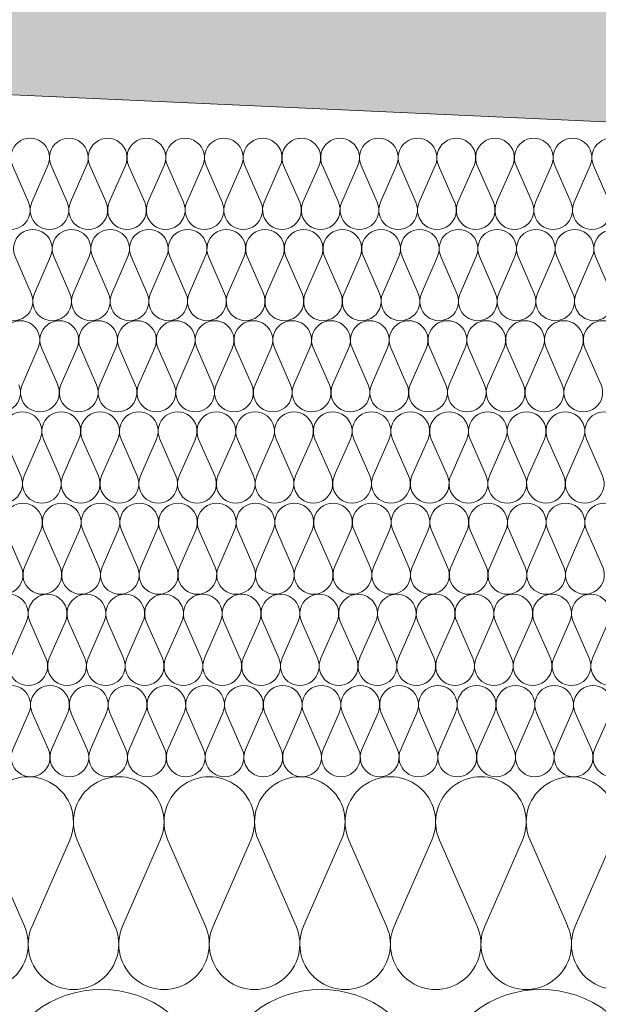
# Model space of a CAD drawing. Extents: x -547885 to -186295, y -25370 to 156194.
# Tile 48 of 256: x -513662 to -513472, y -7804 to -7481. Entities that reach past the tile are written whole.
import ezdxf

# ---------------------------------------------------------------- set-up
doc = ezdxf.new("R2010")
doc.units = 0
doc.header["$MEASUREMENT"] = 0
doc.layers.add('arch wypelnienia_Nr_Pióra__2', color=7, linetype='Continuous', lineweight=13, true_color=0x7f7f7f)
doc.layers.add('Inwent Izolacje_Nr_Pióra__2', color=7, linetype='Continuous', lineweight=13, true_color=0x7f7f7f)
doc.layers.add('Inwent Izolacje', color=7, linetype='Continuous')
doc.layers.add('INWENT WYMIARY', color=7, linetype='Continuous')
for name, color, linetype, lineweight in [('INWENT KONST. DREWNIANA_Nr_Pióra__21', 7, 'Continuous', 9), ('INWENT WYMIARY_Nr_Pióra__21', 7, 'Continuous', 9), ('INWENT WYMIARY_Nr_Pióra__5', 7, 'Continuous', 13)]:
    doc.layers.add(name, color=color, linetype=linetype, lineweight=lineweight)
doc.styles.add('GENERATED_STYLE_2', font='txt')
doc.dimstyles.new('GENERATED_STYLE__11', dxfattribs={"dimtxt": 160.000002, "dimasz": 110.144928, "dimexe": 0.18, "dimexo": 40, "dimgap": 0.09, "dimtad": 1, "dimtih": 1, "dimtoh": 1, "dimdec": 0, "dimzin": 0, "dimdsep": 46, "dimtxsty": 'GENERATED_STYLE_2', "dimblk": 'ARROWHEAD_5', "dimblk1": 'ARROWHEAD_5', "dimblk2": 'ARROWHEAD_5', "dimcen": 0.09, "dimclrd": 7, "dimclre": 7, "dimclrt": 7, "dimazin": 0, "dimtfac": 1, "dimtdec": 4, "dimtmove": 0, "dimatfit": 3, "dimfxl": 0, "dimtolj": 1, "dimtzin": 0, "dimarcsym": 0})

# ---------------------------------------------------------------- blocks, each defined once
blk = doc.blocks.new('Izolacja cieplna 14_254', base_point=(-507889.55, -7969.58))
at = {"layer": 'Inwent Izolacje_Nr_Pióra__2', "linetype": 'Continuous'}
for centre in [(-513635.45, -7835.73), (-513563.18, -7835.73), (-513490.9, -7835.73)]:
    blk.add_ellipse(centre, major_axis=(0, -36.15), ratio=0.999515, start_param=1.158003, end_param=5.125183, dxfattribs=at)
blk = doc.blocks.new('Izolacja cieplna 14_255', base_point=(-508759.55, -7799.58))
at = {"layer": 'Inwent Izolacje_Nr_Pióra__2', "linetype": 'Continuous'}
for p, q in [((-513660.8, -7778.72), (-513673.2, -7750.44)), ((-513645.91, -7750.44), (-513658.3, -7778.72)), ((-513631.02, -7778.72), (-513643.41, -7750.44)), ((-513616.12, -7750.44), (-513628.52, -7778.72)), ((-513601.23, -7778.72), (-513613.62, -7750.44)), ((-513586.34, -7750.44), (-513598.73, -7778.72)), ((-513571.44, -7778.72), (-513583.83, -7750.44)), ((-513556.55, -7750.44), (-513568.94, -7778.72)), ((-513541.66, -7778.72), (-513554.05, -7750.44)), ((-513526.76, -7750.44), (-513539.15, -7778.72)), ((-513511.87, -7778.72), (-513524.26, -7750.44)), ((-513496.98, -7750.44), (-513509.37, -7778.72)), ((-513482.08, -7778.72), (-513494.47, -7750.44)), ((-513467.19, -7750.44), (-513479.58, -7778.72))]:
    blk.add_line(p, q, dxfattribs=at)
for centre, start_param, end_param in [((-513659.55, -7744.47), 2.728799, 6.695979), ((-513629.77, -7744.47), 2.728799, 6.695979), ((-513599.98, -7744.47), 2.728799, 6.695979), ((-513570.19, -7744.47), 2.728799, 6.695979), ((-513540.4, -7744.47), 2.728799, 6.695979), ((-513510.62, -7744.47), 2.728799, 6.695979), ((-513480.83, -7744.47), 2.728799, 6.695979), ((-513674.45, -7784.69), 5.870392, 9.837571), ((-513644.66, -7784.69), 5.870392, 9.837571), ((-513614.87, -7784.69), 5.870392, 9.837571), ((-513585.09, -7784.69), 5.870392, 9.837571), ((-513555.3, -7784.69), 5.870392, 9.837571), ((-513525.51, -7784.69), 5.870392, 9.837571), ((-513495.72, -7784.69), 5.870392, 9.837571), ((-513465.94, -7784.69), 5.870392, 9.837571)]:
    blk.add_ellipse(centre, major_axis=(-14.89, 0), ratio=0.999587, start_param=start_param, end_param=end_param, dxfattribs=at)
blk = doc.blocks.new('Izolacja cieplna 14_256', base_point=(-509409.55, -7729.58))
at = {"layer": 'Inwent Izolacje_Nr_Pióra__2', "linetype": 'Continuous'}
for p, q in [((-513659.31, -7708.52), (-513664.62, -7720.64)), ((-513652.93, -7720.64), (-513658.24, -7708.52)), ((-513646.55, -7708.52), (-513651.86, -7720.64)), ((-513640.17, -7720.64), (-513645.48, -7708.52)), ((-513633.79, -7708.52), (-513639.1, -7720.64)), ((-513627.41, -7720.64), (-513632.72, -7708.52)), ((-513621.03, -7708.52), (-513626.34, -7720.64)), ((-513614.65, -7720.64), (-513619.96, -7708.52)), ((-513608.27, -7708.52), (-513613.58, -7720.64)), ((-513601.89, -7720.64), (-513607.19, -7708.52)), ((-513595.51, -7708.52), (-513600.81, -7720.64)), ((-513589.13, -7720.64), (-513594.43, -7708.52)), ((-513582.75, -7708.52), (-513588.05, -7720.64)), ((-513576.37, -7720.64), (-513581.67, -7708.52)), ((-513569.99, -7708.52), (-513575.29, -7720.64)), ((-513563.61, -7720.64), (-513568.91, -7708.52)), ((-513557.23, -7708.52), (-513562.53, -7720.64)), ((-513550.84, -7720.64), (-513556.15, -7708.52)), ((-513544.46, -7708.52), (-513549.77, -7720.64)), ((-513538.08, -7720.64), (-513543.39, -7708.52)), ((-513531.7, -7708.52), (-513537.01, -7720.64)), ((-513525.32, -7720.64), (-513530.63, -7708.52)), ((-513518.94, -7708.52), (-513524.25, -7720.64)), ((-513512.56, -7720.64), (-513517.87, -7708.52)), ((-513506.18, -7708.52), (-513511.49, -7720.64)), ((-513499.8, -7720.64), (-513505.11, -7708.52)), ((-513493.42, -7708.52), (-513498.73, -7720.64)), ((-513487.04, -7720.64), (-513492.35, -7708.52)), ((-513480.66, -7708.52), (-513485.97, -7720.64)), ((-513474.28, -7720.64), (-513479.59, -7708.52)), ((-513467.9, -7708.52), (-513473.21, -7720.64))]:
    blk.add_line(p, q, dxfattribs=at)
for centre, start_param, end_param in [((-513665.15, -7705.96), 1.158003, 5.125183), ((-513652.39, -7705.96), 1.158003, 5.125183), ((-513639.63, -7705.96), 1.158003, 5.125183), ((-513626.87, -7705.96), 1.158003, 5.125183), ((-513614.11, -7705.96), 1.158003, 5.125183), ((-513601.35, -7705.96), 1.158003, 5.125183), ((-513588.59, -7705.96), 1.158003, 5.125183), ((-513575.83, -7705.96), 1.158003, 5.125183), ((-513563.07, -7705.96), 1.158003, 5.125183), ((-513550.31, -7705.96), 1.158003, 5.125183), ((-513537.55, -7705.96), 1.158003, 5.125183), ((-513524.79, -7705.96), 1.158003, 5.125183), ((-513512.03, -7705.96), 1.158003, 5.125183), ((-513499.27, -7705.96), 1.158003, 5.125183), ((-513486.51, -7705.96), 1.158003, 5.125183), ((-513473.75, -7705.96), 1.158003, 5.125183), ((-513658.77, -7723.2), 4.299595, 8.266774), ((-513646.01, -7723.2), 4.299595, 8.266774), ((-513633.25, -7723.2), 4.299595, 8.266774), ((-513620.49, -7723.2), 4.299595, 8.266774), ((-513607.73, -7723.2), 4.299595, 8.266774), ((-513594.97, -7723.2), 4.299595, 8.266774), ((-513582.21, -7723.2), 4.299595, 8.266774), ((-513569.45, -7723.2), 4.299595, 8.266774), ((-513556.69, -7723.2), 4.299595, 8.266774), ((-513543.93, -7723.2), 4.299595, 8.266774), ((-513531.17, -7723.2), 4.299595, 8.266774), ((-513518.41, -7723.2), 4.299595, 8.266774), ((-513505.65, -7723.2), 4.299595, 8.266774), ((-513492.89, -7723.2), 4.299595, 8.266774), ((-513480.13, -7723.2), 4.299595, 8.266774), ((-513467.37, -7723.2), 4.299595, 8.266774)]:
    blk.add_ellipse(centre, major_axis=(0, -6.38), ratio=0.999979, start_param=start_param, end_param=end_param, dxfattribs=at)
blk = doc.blocks.new('Izolacja cieplna 14_257', base_point=(-510059.55, -7699.58))
at = {"layer": 'Inwent Izolacje_Nr_Pióra__2', "linetype": 'Continuous'}
for p, q in [((-513660.09, -7678.52), (-513665.4, -7690.64)), ((-513653.71, -7690.64), (-513659.02, -7678.52)), ((-513647.32, -7678.52), (-513652.63, -7690.64)), ((-513640.94, -7690.64), (-513646.25, -7678.52)), ((-513634.56, -7678.52), (-513639.87, -7690.64)), ((-513628.17, -7690.64), (-513633.49, -7678.52)), ((-513621.79, -7678.52), (-513627.1, -7690.64)), ((-513615.41, -7690.64), (-513620.72, -7678.52)), ((-513609.03, -7678.52), (-513614.34, -7690.64)), ((-513602.64, -7690.64), (-513607.95, -7678.52)), ((-513596.26, -7678.52), (-513601.57, -7690.64)), ((-513589.88, -7690.64), (-513595.19, -7678.52)), ((-513583.49, -7678.52), (-513588.8, -7690.64)), ((-513577.11, -7690.64), (-513582.42, -7678.52)), ((-513570.73, -7678.52), (-513576.04, -7690.64)), ((-513564.35, -7690.64), (-513569.66, -7678.52)), ((-513557.96, -7678.52), (-513563.27, -7690.64)), ((-513551.58, -7690.64), (-513556.89, -7678.52)), ((-513545.2, -7678.52), (-513550.51, -7690.64)), ((-513538.81, -7690.64), (-513544.12, -7678.52)), ((-513532.43, -7678.52), (-513537.74, -7690.64)), ((-513526.05, -7690.64), (-513531.36, -7678.52)), ((-513519.66, -7678.52), (-513524.97, -7690.64)), ((-513513.28, -7690.64), (-513518.59, -7678.52)), ((-513506.9, -7678.52), (-513512.21, -7690.64)), ((-513500.52, -7690.64), (-513505.83, -7678.52)), ((-513494.13, -7678.52), (-513499.44, -7690.64)), ((-513487.75, -7690.64), (-513493.06, -7678.52)), ((-513481.37, -7678.52), (-513486.68, -7690.64)), ((-513474.98, -7690.64), (-513480.29, -7678.52)), ((-513468.6, -7678.52), (-513473.91, -7690.64))]:
    blk.add_line(p, q, dxfattribs=at)
for centre, start_param, end_param in [((-513665.94, -7675.96), 2.728799, 6.695979), ((-513653.17, -7675.96), 2.728799, 6.695979), ((-513640.4, -7675.96), 2.728799, 6.695979), ((-513627.64, -7675.96), 2.728799, 6.695979), ((-513614.87, -7675.96), 2.728799, 6.695979), ((-513602.11, -7675.96), 2.728799, 6.695979), ((-513589.34, -7675.96), 2.728799, 6.695979), ((-513576.57, -7675.96), 2.728799, 6.695979), ((-513563.81, -7675.96), 2.728799, 6.695979), ((-513551.04, -7675.96), 2.728799, 6.695979), ((-513538.28, -7675.96), 2.728799, 6.695979), ((-513525.51, -7675.96), 2.728799, 6.695979), ((-513512.75, -7675.96), 2.728799, 6.695979), ((-513499.98, -7675.96), 2.728799, 6.695979), ((-513487.21, -7675.96), 2.728799, 6.695979), ((-513474.45, -7675.96), 2.728799, 6.695979), ((-513659.55, -7693.2), 5.870392, 9.837571), ((-513646.79, -7693.2), 5.870392, 9.837571), ((-513634.02, -7693.2), 5.870392, 9.837571), ((-513621.26, -7693.2), 5.870392, 9.837571), ((-513608.49, -7693.2), 5.870392, 9.837571), ((-513595.72, -7693.2), 5.870392, 9.837571), ((-513582.96, -7693.2), 5.870392, 9.837571), ((-513570.19, -7693.2), 5.870392, 9.837571), ((-513557.43, -7693.2), 5.870392, 9.837571), ((-513544.66, -7693.2), 5.870392, 9.837571), ((-513531.89, -7693.2), 5.870392, 9.837571), ((-513519.13, -7693.2), 5.870392, 9.837571), ((-513506.36, -7693.2), 5.870392, 9.837571), ((-513493.6, -7693.2), 5.870392, 9.837571), ((-513480.83, -7693.2), 5.870392, 9.837571), ((-513468.06, -7693.2), 5.870392, 9.837571)]:
    blk.add_ellipse(centre, major_axis=(-6.38, 0), ratio=0.999587, start_param=start_param, end_param=end_param, dxfattribs=at)
blk = doc.blocks.new('Izolacja cieplna 14_258', base_point=(-510709.55, -7669.58))
at = {"layer": 'Inwent Izolacje_Nr_Pióra__2', "linetype": 'Continuous'}
for p, q in [((-513661.82, -7660.64), (-513667.12, -7648.52)), ((-513655.44, -7648.52), (-513660.75, -7660.64)), ((-513649.07, -7660.64), (-513654.37, -7648.52)), ((-513642.69, -7648.52), (-513648, -7660.64)), ((-513636.32, -7660.64), (-513641.62, -7648.52)), ((-513629.94, -7648.52), (-513635.25, -7660.64)), ((-513623.57, -7660.64), (-513628.87, -7648.52)), ((-513617.19, -7648.52), (-513622.5, -7660.64)), ((-513610.82, -7660.64), (-513616.12, -7648.52)), ((-513604.44, -7648.52), (-513609.75, -7660.64)), ((-513598.07, -7660.64), (-513603.37, -7648.52)), ((-513591.69, -7648.52), (-513597, -7660.64)), ((-513585.32, -7660.64), (-513590.62, -7648.52)), ((-513578.94, -7648.52), (-513584.25, -7660.64)), ((-513572.57, -7660.64), (-513577.87, -7648.52)), ((-513566.19, -7648.52), (-513571.5, -7660.64)), ((-513559.82, -7660.64), (-513565.12, -7648.52)), ((-513553.44, -7648.52), (-513558.74, -7660.64)), ((-513547.07, -7660.64), (-513552.37, -7648.52)), ((-513540.69, -7648.52), (-513545.99, -7660.64)), ((-513534.32, -7660.64), (-513539.62, -7648.52)), ((-513527.94, -7648.52), (-513533.24, -7660.64)), ((-513521.56, -7660.64), (-513526.87, -7648.52)), ((-513515.19, -7648.52), (-513520.49, -7660.64)), ((-513508.81, -7660.64), (-513514.12, -7648.52)), ((-513502.44, -7648.52), (-513507.74, -7660.64)), ((-513496.06, -7660.64), (-513501.37, -7648.52)), ((-513489.69, -7648.52), (-513494.99, -7660.64)), ((-513483.31, -7660.64), (-513488.62, -7648.52)), ((-513476.94, -7648.52), (-513482.24, -7660.64)), ((-513470.56, -7660.64), (-513475.87, -7648.52))]:
    blk.add_line(p, q, dxfattribs=at)
for centre, start_param, end_param in [((-513661.28, -7645.96), 1.158003, 5.125183), ((-513648.53, -7645.96), 1.158003, 5.125183), ((-513635.78, -7645.96), 1.158003, 5.125183), ((-513623.03, -7645.96), 1.158003, 5.125183), ((-513610.28, -7645.96), 1.158003, 5.125183), ((-513597.53, -7645.96), 1.158003, 5.125183), ((-513584.78, -7645.96), 1.158003, 5.125183), ((-513572.03, -7645.96), 1.158003, 5.125183), ((-513559.28, -7645.96), 1.158003, 5.125183), ((-513546.53, -7645.96), 1.158003, 5.125183), ((-513533.78, -7645.96), 1.158003, 5.125183), ((-513521.03, -7645.96), 1.158003, 5.125183), ((-513508.28, -7645.96), 1.158003, 5.125183), ((-513495.53, -7645.96), 1.158003, 5.125183), ((-513482.78, -7645.96), 1.158003, 5.125183), ((-513470.03, -7645.96), 1.158003, 5.125183), ((-513667.66, -7663.2), 4.299595, 8.266774), ((-513654.91, -7663.2), 4.299595, 8.266774), ((-513642.16, -7663.2), 4.299595, 8.266774), ((-513629.41, -7663.2), 4.299595, 8.266774), ((-513616.66, -7663.2), 4.299595, 8.266774), ((-513603.91, -7663.2), 4.299595, 8.266774), ((-513591.16, -7663.2), 4.299595, 8.266774), ((-513578.41, -7663.2), 4.299595, 8.266774), ((-513565.66, -7663.2), 4.299595, 8.266774), ((-513552.91, -7663.2), 4.299595, 8.266774), ((-513540.15, -7663.2), 4.299595, 8.266774), ((-513527.4, -7663.2), 4.299595, 8.266774), ((-513514.65, -7663.2), 4.299595, 8.266774), ((-513501.9, -7663.2), 4.299595, 8.266774), ((-513489.15, -7663.2), 4.299595, 8.266774), ((-513476.4, -7663.2), 4.299595, 8.266774)]:
    blk.add_ellipse(centre, major_axis=(0, -6.38), ratio=0.999198, start_param=start_param, end_param=end_param, dxfattribs=at)
blk = doc.blocks.new('Izolacja cieplna 14_259', base_point=(-511409.55, -7639.58))
at = {"layer": 'Inwent Izolacje_Nr_Pióra__2', "linetype": 'Continuous'}
for p, q in [((-513661.99, -7630.64), (-513667.29, -7618.52)), ((-513655.61, -7618.52), (-513660.91, -7630.64)), ((-513649.23, -7630.64), (-513654.53, -7618.52)), ((-513642.85, -7618.52), (-513648.16, -7630.64)), ((-513636.47, -7630.64), (-513641.78, -7618.52)), ((-513630.09, -7618.52), (-513635.4, -7630.64)), ((-513623.71, -7630.64), (-513629.02, -7618.52)), ((-513617.33, -7618.52), (-513622.64, -7630.64)), ((-513610.95, -7630.64), (-513616.26, -7618.52)), ((-513604.57, -7618.52), (-513609.88, -7630.64)), ((-513598.19, -7630.64), (-513603.5, -7618.52)), ((-513591.81, -7618.52), (-513597.12, -7630.64)), ((-513585.43, -7630.64), (-513590.74, -7618.52)), ((-513579.06, -7618.52), (-513584.36, -7630.64)), ((-513572.68, -7630.64), (-513577.98, -7618.52)), ((-513566.3, -7618.52), (-513571.6, -7630.64)), ((-513559.92, -7630.64), (-513565.22, -7618.52)), ((-513553.54, -7618.52), (-513558.85, -7630.64)), ((-513547.16, -7630.64), (-513552.47, -7618.52)), ((-513540.78, -7618.52), (-513546.09, -7630.64)), ((-513534.4, -7630.64), (-513539.71, -7618.52)), ((-513528.02, -7618.52), (-513533.33, -7630.64)), ((-513521.64, -7630.64), (-513526.95, -7618.52)), ((-513515.26, -7618.52), (-513520.57, -7630.64)), ((-513508.88, -7630.64), (-513514.19, -7618.52)), ((-513502.5, -7618.52), (-513507.81, -7630.64)), ((-513496.12, -7630.64), (-513501.43, -7618.52)), ((-513489.74, -7618.52), (-513495.05, -7630.64)), ((-513483.37, -7630.64), (-513488.67, -7618.52)), ((-513476.99, -7618.52), (-513482.29, -7630.64)), ((-513470.61, -7630.64), (-513475.91, -7618.52))]:
    blk.add_line(p, q, dxfattribs=at)
for centre, start_param, end_param in [((-513661.45, -7615.96), 1.158003, 5.125183), ((-513648.69, -7615.96), 1.158003, 5.125183), ((-513635.93, -7615.96), 1.158003, 5.125183), ((-513623.17, -7615.96), 1.158003, 5.125183), ((-513610.42, -7615.96), 1.158003, 5.125183), ((-513597.66, -7615.96), 1.158003, 5.125183), ((-513584.9, -7615.96), 1.158003, 5.125183), ((-513572.14, -7615.96), 1.158003, 5.125183), ((-513559.38, -7615.96), 1.158003, 5.125183), ((-513546.62, -7615.96), 1.158003, 5.125183), ((-513533.86, -7615.96), 1.158003, 5.125183), ((-513521.11, -7615.96), 1.158003, 5.125183), ((-513508.35, -7615.96), 1.158003, 5.125183), ((-513495.59, -7615.96), 1.158003, 5.125183), ((-513482.83, -7615.96), 1.158003, 5.125183), ((-513470.07, -7615.96), 1.158003, 5.125183), ((-513667.83, -7633.2), 4.299595, 8.266774), ((-513655.07, -7633.2), 4.299595, 8.266774), ((-513642.31, -7633.2), 4.299595, 8.266774), ((-513629.55, -7633.2), 4.299595, 8.266774), ((-513616.79, -7633.2), 4.299595, 8.266774), ((-513604.04, -7633.2), 4.299595, 8.266774), ((-513591.28, -7633.2), 4.299595, 8.266774), ((-513578.52, -7633.2), 4.299595, 8.266774), ((-513565.76, -7633.2), 4.299595, 8.266774), ((-513553, -7633.2), 4.299595, 8.266774), ((-513540.24, -7633.2), 4.299595, 8.266774), ((-513527.48, -7633.2), 4.299595, 8.266774), ((-513514.73, -7633.2), 4.299595, 8.266774), ((-513501.97, -7633.2), 4.299595, 8.266774), ((-513489.21, -7633.2), 4.299595, 8.266774), ((-513476.45, -7633.2), 4.299595, 8.266774)]:
    blk.add_ellipse(centre, major_axis=(0, -6.38), ratio=0.999838, start_param=start_param, end_param=end_param, dxfattribs=at)
blk = doc.blocks.new('Izolacja cieplna 14_260', base_point=(-512059.55, -7609.58))
at = {"layer": 'Inwent Izolacje_Nr_Pióra__2', "linetype": 'Continuous'}
for p, q in [((-513656.24, -7588.52), (-513661.56, -7600.64)), ((-513649.86, -7600.64), (-513655.17, -7588.52)), ((-513643.47, -7588.52), (-513648.79, -7600.64)), ((-513637.09, -7600.64), (-513642.4, -7588.52)), ((-513630.71, -7588.52), (-513636.02, -7600.64)), ((-513624.32, -7600.64), (-513629.63, -7588.52)), ((-513617.94, -7588.52), (-513623.25, -7600.64)), ((-513611.55, -7600.64), (-513616.86, -7588.52)), ((-513605.17, -7588.52), (-513610.48, -7600.64)), ((-513598.78, -7600.64), (-513604.09, -7588.52)), ((-513592.4, -7588.52), (-513597.71, -7600.64)), ((-513586.01, -7600.64), (-513591.32, -7588.52)), ((-513579.63, -7588.52), (-513584.94, -7600.64)), ((-513573.24, -7600.64), (-513578.56, -7588.52)), ((-513566.86, -7588.52), (-513572.17, -7600.64)), ((-513560.47, -7600.64), (-513565.79, -7588.52)), ((-513554.09, -7588.52), (-513559.4, -7600.64)), ((-513547.71, -7600.64), (-513553.02, -7588.52)), ((-513541.32, -7588.52), (-513546.63, -7600.64)), ((-513534.94, -7600.64), (-513540.25, -7588.52)), ((-513528.55, -7588.52), (-513533.86, -7600.64)), ((-513522.17, -7600.64), (-513527.48, -7588.52)), ((-513515.78, -7588.52), (-513521.09, -7600.64)), ((-513509.4, -7600.64), (-513514.71, -7588.52)), ((-513503.01, -7588.52), (-513508.33, -7600.64)), ((-513496.63, -7600.64), (-513501.94, -7588.52)), ((-513490.24, -7588.52), (-513495.56, -7600.64)), ((-513483.86, -7600.64), (-513489.17, -7588.52)), ((-513477.47, -7588.52), (-513482.79, -7600.64)), ((-513471.09, -7600.64), (-513476.4, -7588.52))]:
    blk.add_line(p, q, dxfattribs=at)
for centre, start_param, end_param in [((-513662.09, -7585.96), 2.728799, 6.695979), ((-513649.32, -7585.96), 2.728799, 6.695979), ((-513636.55, -7585.96), 2.728799, 6.695979), ((-513623.78, -7585.96), 2.728799, 6.695979), ((-513611.02, -7585.96), 2.728799, 6.695979), ((-513598.25, -7585.96), 2.728799, 6.695979), ((-513585.48, -7585.96), 2.728799, 6.695979), ((-513572.71, -7585.96), 2.728799, 6.695979), ((-513559.94, -7585.96), 2.728799, 6.695979), ((-513547.17, -7585.96), 2.728799, 6.695979), ((-513534.4, -7585.96), 2.728799, 6.695979), ((-513521.63, -7585.96), 2.728799, 6.695979), ((-513508.86, -7585.96), 2.728799, 6.695979), ((-513496.09, -7585.96), 2.728799, 6.695979), ((-513483.32, -7585.96), 2.728799, 6.695979), ((-513470.55, -7585.96), 2.728799, 6.695979), ((-513668.48, -7603.2), 5.870392, 9.837571), ((-513655.71, -7603.2), 5.870392, 9.837571), ((-513642.94, -7603.2), 5.870392, 9.837571), ((-513630.17, -7603.2), 5.870392, 9.837571), ((-513617.4, -7603.2), 5.870392, 9.837571), ((-513604.63, -7603.2), 5.870392, 9.837571), ((-513591.86, -7603.2), 5.870392, 9.837571), ((-513579.09, -7603.2), 5.870392, 9.837571), ((-513566.32, -7603.2), 5.870392, 9.837571), ((-513553.55, -7603.2), 5.870392, 9.837571), ((-513540.78, -7603.2), 5.870392, 9.837571), ((-513528.02, -7603.2), 5.870392, 9.837571), ((-513515.25, -7603.2), 5.870392, 9.837571), ((-513502.48, -7603.2), 5.870392, 9.837571), ((-513489.71, -7603.2), 5.870392, 9.837571), ((-513476.94, -7603.2), 5.870392, 9.837571)]:
    blk.add_ellipse(centre, major_axis=(-6.38, 0), ratio=0.999331, start_param=start_param, end_param=end_param, dxfattribs=at)
blk = doc.blocks.new('Izolacja cieplna 14_261', base_point=(-512709.55, -7579.58))
at = {"layer": 'Inwent Izolacje_Nr_Pióra__2', "linetype": 'Continuous'}
for p, q in [((-513658.58, -7570.64), (-513663.88, -7558.52)), ((-513652.22, -7558.52), (-513657.51, -7570.64)), ((-513645.85, -7570.64), (-513651.15, -7558.52)), ((-513639.49, -7558.52), (-513644.78, -7570.64)), ((-513633.12, -7570.64), (-513638.42, -7558.52)), ((-513626.76, -7558.52), (-513632.05, -7570.64)), ((-513620.39, -7570.64), (-513625.69, -7558.52)), ((-513614.02, -7558.52), (-513619.32, -7570.64)), ((-513607.66, -7570.64), (-513612.95, -7558.52)), ((-513601.29, -7558.52), (-513606.59, -7570.64)), ((-513594.93, -7570.64), (-513600.22, -7558.52)), ((-513588.56, -7558.52), (-513593.86, -7570.64)), ((-513582.19, -7570.64), (-513587.49, -7558.52)), ((-513575.83, -7558.52), (-513581.13, -7570.64)), ((-513569.46, -7570.64), (-513574.76, -7558.52)), ((-513563.1, -7558.52), (-513568.39, -7570.64)), ((-513556.73, -7570.64), (-513562.03, -7558.52)), ((-513550.37, -7558.52), (-513555.66, -7570.64)), ((-513544, -7570.64), (-513549.3, -7558.52)), ((-513537.63, -7558.52), (-513542.93, -7570.64)), ((-513531.27, -7570.64), (-513536.57, -7558.52)), ((-513524.9, -7558.52), (-513530.2, -7570.64)), ((-513518.54, -7570.64), (-513523.83, -7558.52)), ((-513512.17, -7558.52), (-513517.47, -7570.64)), ((-513505.81, -7570.64), (-513511.1, -7558.52)), ((-513499.44, -7558.52), (-513504.74, -7570.64)), ((-513493.07, -7570.64), (-513498.37, -7558.52)), ((-513486.71, -7558.52), (-513492.01, -7570.64)), ((-513480.34, -7570.64), (-513485.64, -7558.52)), ((-513473.98, -7558.52), (-513479.27, -7570.64)), ((-513467.61, -7570.64), (-513472.91, -7558.52))]:
    blk.add_line(p, q, dxfattribs=at)
for centre, start_param, end_param in [((-513658.05, -7555.96), 1.158003, 5.125183), ((-513645.32, -7555.96), 1.158003, 5.125183), ((-513632.59, -7555.96), 1.158003, 5.125183), ((-513619.85, -7555.96), 1.158003, 5.125183), ((-513607.12, -7555.96), 1.158003, 5.125183), ((-513594.39, -7555.96), 1.158003, 5.125183), ((-513581.66, -7555.96), 1.158003, 5.125183), ((-513568.93, -7555.96), 1.158003, 5.125183), ((-513556.2, -7555.96), 1.158003, 5.125183), ((-513543.47, -7555.96), 1.158003, 5.125183), ((-513530.73, -7555.96), 1.158003, 5.125183), ((-513518, -7555.96), 1.158003, 5.125183), ((-513505.27, -7555.96), 1.158003, 5.125183), ((-513492.54, -7555.96), 1.158003, 5.125183), ((-513479.81, -7555.96), 1.158003, 5.125183), ((-513467.08, -7555.96), 1.158003, 5.125183), ((-513664.41, -7573.2), 4.299595, 8.266774), ((-513651.68, -7573.2), 4.299595, 8.266774), ((-513638.95, -7573.2), 4.299595, 8.266774), ((-513626.22, -7573.2), 4.299595, 8.266774), ((-513613.49, -7573.2), 4.299595, 8.266774), ((-513600.76, -7573.2), 4.299595, 8.266774), ((-513588.03, -7573.2), 4.299595, 8.266774), ((-513575.29, -7573.2), 4.299595, 8.266774), ((-513562.56, -7573.2), 4.299595, 8.266774), ((-513549.83, -7573.2), 4.299595, 8.266774), ((-513537.1, -7573.2), 4.299595, 8.266774), ((-513524.37, -7573.2), 4.299595, 8.266774), ((-513511.64, -7573.2), 4.299595, 8.266774), ((-513498.91, -7573.2), 4.299595, 8.266774), ((-513486.17, -7573.2), 4.299595, 8.266774), ((-513473.44, -7573.2), 4.299595, 8.266774)]:
    blk.add_ellipse(centre, major_axis=(0, -6.38), ratio=0.997711, start_param=start_param, end_param=end_param, dxfattribs=at)
blk = doc.blocks.new('Izolacja cieplna 14_263', base_point=(-513359.41, -7549.58))
at = {"layer": 'Inwent Izolacje_Nr_Pióra__2', "linetype": 'Continuous'}
for p, q in [((-513659.45, -7540.64), (-513664.76, -7528.52)), ((-513653.08, -7528.52), (-513658.38, -7540.64)), ((-513646.71, -7540.64), (-513652.01, -7528.52)), ((-513640.34, -7528.52), (-513645.64, -7540.64)), ((-513633.96, -7540.64), (-513639.27, -7528.52)), ((-513627.59, -7528.52), (-513632.89, -7540.64)), ((-513621.22, -7540.64), (-513626.52, -7528.52)), ((-513614.85, -7528.52), (-513620.15, -7540.64)), ((-513608.47, -7540.64), (-513613.77, -7528.52)), ((-513602.1, -7528.52), (-513607.4, -7540.64)), ((-513595.73, -7540.64), (-513601.03, -7528.52)), ((-513589.36, -7528.52), (-513594.66, -7540.64)), ((-513582.98, -7540.64), (-513588.28, -7528.52)), ((-513576.61, -7528.52), (-513581.91, -7540.64)), ((-513570.24, -7540.64), (-513575.54, -7528.52)), ((-513563.87, -7528.52), (-513569.17, -7540.64)), ((-513557.49, -7540.64), (-513562.79, -7528.52)), ((-513551.12, -7528.52), (-513556.42, -7540.64)), ((-513544.75, -7540.64), (-513550.05, -7528.52)), ((-513538.38, -7528.52), (-513543.68, -7540.64)), ((-513532, -7540.64), (-513537.3, -7528.52)), ((-513525.63, -7528.52), (-513530.93, -7540.64)), ((-513519.26, -7540.64), (-513524.56, -7528.52)), ((-513512.88, -7528.52), (-513518.19, -7540.64)), ((-513506.51, -7540.64), (-513511.81, -7528.52)), ((-513500.14, -7528.52), (-513505.44, -7540.64)), ((-513493.77, -7540.64), (-513499.07, -7528.52)), ((-513487.39, -7528.52), (-513492.7, -7540.64)), ((-513481.02, -7540.64), (-513486.32, -7528.52)), ((-513474.65, -7528.52), (-513479.95, -7540.64)), ((-513468.28, -7540.64), (-513473.58, -7528.52))]:
    blk.add_line(p, q, dxfattribs=at)
for centre, start_param, end_param in [((-513658.92, -7525.96), 1.158003, 5.125183), ((-513646.17, -7525.96), 1.158003, 5.125183), ((-513633.43, -7525.96), 1.158003, 5.125183), ((-513620.68, -7525.96), 1.158003, 5.125183), ((-513607.94, -7525.96), 1.158003, 5.125183), ((-513595.19, -7525.96), 1.158003, 5.125183), ((-513582.45, -7525.96), 1.158003, 5.125183), ((-513569.7, -7525.96), 1.158003, 5.125183), ((-513556.96, -7525.96), 1.158003, 5.125183), ((-513544.21, -7525.96), 1.158003, 5.125183), ((-513531.47, -7525.96), 1.158003, 5.125183), ((-513518.72, -7525.96), 1.158003, 5.125183), ((-513505.98, -7525.96), 1.158003, 5.125183), ((-513493.23, -7525.96), 1.158003, 5.125183), ((-513480.49, -7525.96), 1.158003, 5.125183), ((-513467.74, -7525.96), 1.158003, 5.125183), ((-513665.29, -7543.2), 4.299595, 8.266774), ((-513652.55, -7543.2), 4.299595, 8.266774), ((-513639.8, -7543.2), 4.299595, 8.266774), ((-513627.06, -7543.2), 4.299595, 8.266774), ((-513614.31, -7543.2), 4.299595, 8.266774), ((-513601.57, -7543.2), 4.299595, 8.266774), ((-513588.82, -7543.2), 4.299595, 8.266774), ((-513576.07, -7543.2), 4.299595, 8.266774), ((-513563.33, -7543.2), 4.299595, 8.266774), ((-513550.58, -7543.2), 4.299595, 8.266774), ((-513537.84, -7543.2), 4.299595, 8.266774), ((-513525.09, -7543.2), 4.299595, 8.266774), ((-513512.35, -7543.2), 4.299595, 8.266774), ((-513499.6, -7543.2), 4.299595, 8.266774), ((-513486.86, -7543.2), 4.299595, 8.266774), ((-513474.11, -7543.2), 4.299595, 8.266774)]:
    blk.add_ellipse(centre, major_axis=(0, -6.38), ratio=0.998779, start_param=start_param, end_param=end_param, dxfattribs=at)
blk = doc.blocks.new('*D903')
at = {"layer": 'INWENT WYMIARY_Nr_Pióra__5', "linetype": 'Continuous'}
for points in [[(-517708.7, -7638.18), (-517674.98, -7749.08), (-517734.95, -7751.08)], [(-517702.05, -7969.58), (-517732.8, -7857.82), (-517672.81, -7857.42)]]:
    blk.add_hatch(color=256, dxfattribs=at).paths.add_polyline_path(points, flags=0)
for p, q in [((-517708.7, -7638.18), (-517734.95, -7751.08)), ((-517708.7, -7638.18), (-517674.98, -7749.08)), ((-517674.98, -7749.08), (-517734.95, -7751.08)), ((-517732.8, -7857.82), (-517672.81, -7857.42)), ((-517702.05, -7969.58), (-517732.8, -7857.82)), ((-517702.05, -7969.58), (-517672.81, -7857.42))]:
    blk.add_line(p, q, dxfattribs=at)
blk.add_arc((-525960.6, -7969.58), 8258.56, 0.776767, 1.523015, dxfattribs=at)
at = {"layer": 'INWENT WYMIARY_Nr_Pióra__21', "insert": (-517543.74, -7880.63), "char_height": 160, "attachment_point": 7, "style": 'GENERATED_STYLE_2'}
blk.add_mtext('{2,30°}', dxfattribs=at)
blk = doc.blocks.new('ARROWHEAD_5')
at = {"color": 0, "linetype": 'Continuous', "lineweight": 0}
blk.add_line((0, 0), (-1, 0), dxfattribs=at)
blk.add_solid([(-1, 0.2679), (0, 0), (-1, -0.2679), (-1, 0.2679)], dxfattribs=at)
blk = doc.blocks.new('*D904')
at = {"layer": 'INWENT WYMIARY_Nr_Pióra__5', "linetype": 'Continuous'}
for points in [[(-511514.75, -7603.27), (-511489.09, -7716.31), (-511549.04, -7713.99)], [(-511523.09, -7969.58), (-511552.31, -7857.41), (-511492.31, -7857.83)]]:
    blk.add_hatch(color=256, dxfattribs=at).paths.add_polyline_path(points, flags=0)
for p, q in [((-511514.75, -7603.27), (-511549.04, -7713.99)), ((-511514.75, -7603.27), (-511489.09, -7716.31)), ((-511489.09, -7716.31), (-511549.04, -7713.99)), ((-511523.09, -7969.58), (-511552.31, -7857.41)), ((-511552.31, -7857.41), (-511492.31, -7857.83)), ((-511523.09, -7969.58), (-511492.31, -7857.83))]:
    blk.add_line(p, q, dxfattribs=at)
blk.add_arc((-503474.8, -7969.58), 8048.28, 178.18843, 179.202939, dxfattribs=at)
at = {"layer": 'INWENT WYMIARY_Nr_Pióra__21', "insert": (-512129.72, -7862.74), "char_height": 160, "attachment_point": 7, "style": 'GENERATED_STYLE_2'}
blk.add_mtext('{2,61°}', dxfattribs=at)

msp = doc.modelspace()

# ---------------------------------------------------------------- hatches: boundary and pattern name
at = {"layer": 'arch wypelnienia_Nr_Pióra__2', "linetype": 'Continuous'}
msp.add_hatch(color=256, dxfattribs=at).paths.add_polyline_path([(-519999.55, -7730.18), (-514009.41, -7489.61), (-514008.87, -7489.64), (-507719.55, -7776.19), (-507719.55, -7819.58), (-507739.55, -7819.58, 0.617181), (-507619.7, -7879.69), (-507619.7, -7580.53), (-514008.87, -7289.43), (-519999.55, -7530.02)], flags=0)

# ---------------------------------------------------------------- linework, layer by layer
at = {"layer": 'INWENT KONST. DREWNIANA_Nr_Pióra__21', "linetype": 'Continuous'}
msp.add_line((-514009.41, -7489.61), (-507719.55, -7776.19), dxfattribs=at)

# ---------------------------------------------------------------- block references
at = {"layer": 'Inwent Izolacje', "color": 104, "linetype": 'Continuous', "lineweight": 13, "true_color": 0x029e21}
for name, p in [('Izolacja cieplna 14_263', (-513359.41, -7549.58)), ('Izolacja cieplna 14_261', (-512709.55, -7579.58)), ('Izolacja cieplna 14_260', (-512059.55, -7609.58)), ('Izolacja cieplna 14_259', (-511409.55, -7639.58)), ('Izolacja cieplna 14_258', (-510709.55, -7669.58)), ('Izolacja cieplna 14_257', (-510059.55, -7699.58)), ('Izolacja cieplna 14_256', (-509409.55, -7729.58)), ('Izolacja cieplna 14_255', (-508759.55, -7799.58)), ('Izolacja cieplna 14_254', (-507889.55, -7969.58))]:
    msp.add_blockref(name, p, dxfattribs=at)

# ---------------------------------------------------------------- dimensions: what is measured, and where the dimension line sits
at = {"layer": 'INWENT WYMIARY', "linetype": 'Continuous'}
for base, center, p2, picture, middle in [((-517703.71, -7803.85), (-525960.6, -7969.58), (-507889.55, -7969.58), '*D903', (-517287.01, -7800.63)), ((-511521, -7786.38), (-503474.8, -7969.58), (-519959.55, -7969.58), '*D904', (-511872.98, -7782.74))]:
    dim = msp.add_angular_dim_3p(base=base, center=center, p1=(-514009.41, -7489.61), p2=p2, dimstyle='GENERATED_STYLE__11', dxfattribs=at)
    dim.commit()
    dim.dimension.update_dxf_attribs({"geometry": picture, "text_midpoint": middle, "dimtype": 165})

doc.saveas('drawing.dxf')
